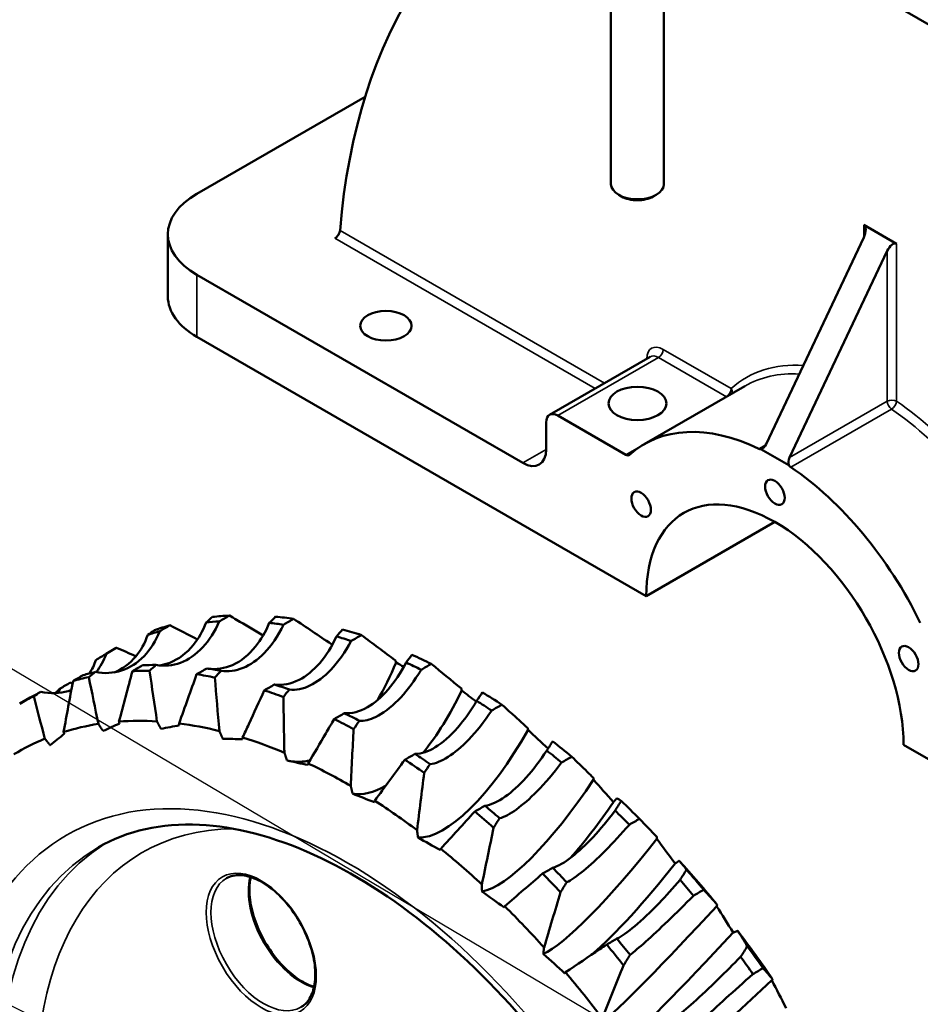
# Model space of a CAD drawing. Header units: millimetres. Extents: x 0 to 3360, y 0 to 2376.
# Tile 8 of 18: x 460 to 732, y 1046 to 1343. Entities that reach past the tile are written whole.
import ezdxf

# ---------------------------------------------------------------- set-up
doc = ezdxf.new("R2010")
doc.units = ezdxf.units.MM
doc.header["$LTSCALE"] = 8
for name, color, linetype, lineweight in [('Symbol (ISO)', 7, 'Continuous', 25), ('Visible (ISO)', 7, 'Continuous', 50), ('Visible Narrow (ISO)', 7, 'Continuous', 35)]:
    doc.layers.add(name, color=color, linetype=linetype, lineweight=lineweight)
doc.styles.add('Note Text (ISO)', font='tahoma.ttf')

# ---------------------------------------------------------------- blocks, each defined once
blk = doc.blocks.new('Balloon3')
at = {"layer": 'Symbol (ISO)'}
blk.add_line((99.857, 118.094), (26.291, 161.71), dxfattribs=at)
blk = doc.blocks.new('Balloon14')
at = {"layer": 'Symbol (ISO)'}
for p, q in [((26.291, 146.21), (15.791, 146.21)), ((66.767, 125.84), (26.291, 146.21)), ((66.992, 126.286), (66.543, 125.393)), ((69, 124.716), (66.992, 126.286)), ((66.767, 125.84), (69, 124.716)), ((66.543, 125.393), (69, 124.716))]:
    blk.add_line(p, q, dxfattribs=at)
at = {"layer": 'Symbol (ISO)', "flags": 128}
blk.add_lwpolyline([(66.543, 125.393), (69, 124.716), (66.992, 126.286), (66.543, 125.393)], dxfattribs=at)
at = {"layer": 'Symbol (ISO)'}
blk.add_solid([(66.543, 125.393), (69, 124.716), (66.992, 126.286), (66.543, 125.393)], dxfattribs=at)
at = {"layer": 'Symbol (ISO)', "insert": (21.041, 150.724), "char_height": 3.5, "attachment_point": 5, "style": 'Note Text (ISO)'}
blk.add_mtext('29', dxfattribs=at)

msp = doc.modelspace()

# ---------------------------------------------------------------- linework, layer by layer
at = {"layer": 'Visible (ISO)'}
for p, q in [((638.77, 1386.08), (638.77, 1293.67)), ((654.77, 1385.26), (654.77, 1293.67)), ((747.16, 1334.73), (656.95, 1386.81)), ((513.65, 1290.73), (564.47, 1320.07)), ((641.98, 1289.9), (641.11, 1290.4)), ((651.56, 1289.9), (652.43, 1290.4)), ((715.18, 1281.34), (725.08, 1275.62)), ((504.87, 1259.7), (504.87, 1278.48)), ((715.18, 1277.53), (685.67, 1215.07)), ((692.75, 1210.98), (722.25, 1273.45)), ((612.12, 1209.38), (513.65, 1266.23)), ((649.42, 1169.07), (513.65, 1247.45)), ((620.23, 1223.92), (650.63, 1241.47)), ((679.22, 1232.59), (648.81, 1215.03)), ((622.73, 1223.67), (643.25, 1211.82)), ((619.19, 1213.47), (619.19, 1221.63)), ((692.51, 1208.69), (684.11, 1213.55)), ((688.31, 1191.52), (649.42, 1169.07)), ((486.2, 1151.67), (489.27, 1153.45)), ((460.18, 1136.65), (463.25, 1138.43)), ((862.97, 1045.78), (727.2, 1124.16))]:
    msp.add_line(p, q, dxfattribs=at)
for centre, major_axis, ratio, start_param, end_param in [((750.33, 1147.55), (-137.35, 237.9), 0.57735, 6.144545, 6.97745), ((646.77, 1293.67), (8, 0), 0.57735, 3.141593, 6.283185), ((534.87, 1278.48), (-30, 0), 0.57735, 5.497787, 7.068583), ((646.77, 1292.67), (6.77, 0), 0.57735, 3.926909, 5.497869), ((713.77, 1278.35), (1.34, 3.03), 0.490466, 4.659021, 6.229817), ((723.67, 1272.63), (1.34, 3.03), 0.490466, 6.229817, 7.800614), ((534.87, 1259.7), (-30, 0), 0.57735, 0, 0.785398), ((622.73, 1219.59), (-2.5, 4.33), 0.57735, 5.497787, 7.068583), ((688.31, 1146.62), (-39.5, 68.42), 0.57735, 5.584315, 6.403298), ((684.26, 1215.88), (-0.92, -2.31), 0.652044, 0.463575, 1.476686), ((612.12, 1217.55), (5, -8.66), 0.57735, 5.497787, 7.068583), ((643.25, 1213.46), (1, -1.73), 0.57735, 5.497787, 6.403298), ((683.36, 1215.36), (1, -1.73), 0.57735, 5.584315, 6.055473), ((694.16, 1210.17), (-0.92, -2.31), 0.652044, 4.618278, 5.631389), ((693.26, 1209.65), (1, -1.73), 0.57735, 4.940101, 5.411259), ((688.31, 1146.62), (39.5, -68.42), 0.57735, 1.450684, 2.269667), ((688.31, 1146.62), (-27.5, 47.63), 0.57735, 3.926991, 7.068583), ((591.95, 968.51), (-105.75, 183.16), 0.57735, 5.996737, 6.027387), ((595.02, 970.28), (-105.75, 183.16), 0.57735, 5.996745, 6.036052), ((591.95, 968.51), (105.75, -183.16), 0.57735, 2.712345, 2.742995), ((595.02, 970.28), (-105.75, 183.16), 0.57735, 5.853945, 5.893252), ((591.95, 968.51), (-105.75, 183.16), 0.57735, 6.139536, 6.170187), ((595.02, 970.28), (-105.75, 183.16), 0.57735, 6.139545, 6.178852), ((595.02, 970.28), (105.75, -183.16), 0.57735, 2.569553, 2.60886), ((591.95, 968.51), (105.75, -183.16), 0.57735, 2.569545, 2.600196), ((595.02, 970.28), (-105.75, 183.16), 0.57735, 6.282344, 6.283185), ((591.95, 968.51), (-105.75, 183.16), 0.57735, 6.282336, 6.312987), ((552.67, 1169.37), (11.5, 49.99), 0.512829, 4.147919, 4.415238), ((672.18, 1141.88), (-164.85, 73.14), 0.215354, 1.030056, 1.047276), ((591.95, 968.51), (105.75, -183.16), 0.57735, 2.426745, 2.457396), ((595.02, 970.28), (105.75, -183.16), 0.57735, 2.426753, 2.46606), ((569, 955.26), (-105.75, 183.16), 0.57735, 6.110584, 6.141235), ((565.93, 953.49), (-105.75, 183.16), 0.57735, 5.95912, 5.998427), ((569, 955.26), (-105.75, 183.16), 0.57735, 5.967784, 5.998435), ((569, 955.26), (-105.75, 183.16), 0.57735, 5.824985, 5.855635), ((565.93, 953.49), (-105.75, 183.16), 0.57735, 6.10192, 6.141227), ((565.93, 953.49), (105.75, -183.16), 0.57735, 2.674728, 2.714035), ((569, 955.26), (-105.75, 183.16), 0.57735, 6.253384, 6.283185), ((591.95, 968.51), (-105.75, 183.16), 0.57735, 0.141951, 0.157765), ((565.93, 953.49), (105.75, -183.16), 0.57735, 2.531928, 2.571235), ((569, 955.26), (-105.75, 183.16), 0.57735, 5.682185, 5.712836), ((576.64, 1158.03), (17.69, 48.15), 0.438357, 4.0344, 4.506346), ((697.15, 1113.75), (-166.17, 100.62), 0.185605, 1.015526, 1.048312), ((595.02, 970.28), (105.75, -183.16), 0.57735, 2.283954, 2.323261), ((565.93, 953.49), (-105.75, 183.16), 0.57735, 6.244719, 6.284026), ((591.95, 968.51), (105.75, -183.16), 0.57735, 2.283946, 2.314596), ((559.26, 949.64), (-99.56, 172.45), 0.57735, 5.91999, 6.01123), ((565.93, 953.49), (105.75, -183.16), 0.57735, 2.389128, 2.428435), ((569, 955.26), (-105.75, 183.16), 0.57735, 5.539385, 5.570036), ((559.26, 949.64), (-99.56, 172.45), 0.57735, 6.06279, 6.15403), ((387.78, 1152.87), (-141.89, -18.73), 0.341947, 2.282135, 2.331395), ((402.37, 1171.56), (-152.8, 13.37), 0.297713, 2.31352, 2.36278), ((559.26, 949.64), (99.56, -172.45), 0.57735, 2.635598, 2.726838), ((600.67, 1142.69), (-22.99, -45.86), 0.352411, 0.155302, 1.440411), ((720.18, 1082.79), (-164.31, 126.09), 0.163275, 0.997081, 1.043886), ((559.26, 949.64), (-99.56, 172.45), 0.57735, 6.20559, 6.296829), ((376.68, 1130.04), (-127.14, -51.84), 0.371546, 2.224168, 2.273428), ((420.16, 1185.74), (-160.38, 44.01), 0.253229, 2.321704, 2.370963), ((559.26, 949.64), (99.56, -172.45), 0.57735, 2.492798, 2.584038), ((595.02, 970.28), (105.75, -183.16), 0.57735, 2.141154, 2.180461), ((591.95, 968.51), (105.75, -183.16), 0.57735, 2.141146, 2.171797), ((440.77, 1195.11), (-164.85, 73.14), 0.215354, 2.315165, 2.364425), ((552.67, 1169.37), (-11.5, -49.99), 0.512829, 0.017017, 0.249114), ((565.93, 953.49), (105.75, -183.16), 0.57735, 2.246329, 2.285636), ((569, 955.26), (-105.75, 183.16), 0.57735, 5.396586, 5.427236), ((559.26, 949.64), (99.56, -172.45), 0.57735, 2.349999, 2.441238), ((624.28, 1123.66), (-27.52, -43.3), 0.256742, 0.217343, 1.502452), ((740.79, 1049.61), (-159.26, 149.15), 0.147114, 0.976908, 1.026167), ((576.64, 1158.03), (-17.69, -48.15), 0.438357, 0.079644, 0.478686), ((463.8, 1199.49), (-166.17, 100.62), 0.185605, 2.300635, 2.349895), ((559.26, 949.64), (99.56, -172.45), 0.57735, 2.207199, 2.298439), ((595.02, 970.28), (105.75, -183.16), 0.57735, 1.998354, 2.037661), ((569, 955.26), (-105.75, 183.16), 0.57735, 5.253786, 5.284437), ((631.7, 1118.94), (27.52, 43.3), 0.256742, 4.152496, 4.594785), ((591.95, 968.51), (105.75, -183.16), 0.57735, 1.998346, 2.028997), ((565.93, 953.49), (105.75, -183.16), 0.57735, 2.103529, 2.142836), ((488.78, 1198.77), (-164.31, 126.09), 0.163275, 2.28219, 2.33145), ((646.98, 1101.33), (-31.41, -40.56), 0.153297, 0.267473, 1.552582), ((758.58, 1014.9), (-151.11, 169.34), 0.135978, 0.956088, 1.005347), ((559.26, 949.64), (99.56, -172.45), 0.57735, 2.064399, 2.155639), ((569, 955.26), (-105.75, 183.16), 0.57735, 5.110986, 5.141637), ((654.09, 1095.82), (31.41, 40.56), 0.153297, 3.802189, 4.644915), ((601.69, 974.13), (99.56, -172.45), 0.57735, 1.842752, 1.933991), ((595.02, 970.28), (105.75, -183.16), 0.57735, 1.855555, 1.894862), ((565.93, 953.49), (105.75, -183.16), 0.57735, 1.960729, 2.000036), ((591.95, 968.51), (105.75, -183.16), 0.57735, 1.855547, 1.886197), ((515.18, 1192.99), (-159.26, 149.15), 0.147114, 2.262017, 2.311276), ((559.26, 949.64), (99.56, -172.45), 0.57735, 1.9216, 2.012839), ((668.31, 1076.15), (-34.8, -37.7), 0.044181, 0.307069, 1.592178), ((773.17, 979.35), (-139.99, 186.27), 0.129009, 0.935098, 0.984358), ((569, 955.26), (-105.75, 183.16), 0.57735, 4.968187, 4.998837), ((674.99, 1069.98), (-34.8, -37.7), 0.044181, 0.257809, 1.542918), ((601.69, 974.13), (99.56, -172.45), 0.57735, 1.699952, 1.791192), ((565.93, 953.49), (105.75, -183.16), 0.57735, 1.81793, 1.857237), ((595.02, 970.28), (105.75, -183.16), 0.57735, 1.712755, 1.752062), ((542.49, 1182.25), (-151.11, 169.34), 0.135978, 2.241197, 2.290456), ((591.95, 968.51), (105.75, -183.16), 0.57735, 1.712747, 1.743398), ((559.26, 949.64), (99.56, -172.45), 0.57735, 1.7788, 1.87004), ((687.84, 1048.64), (-37.77, -34.71), 0.068384, 4.660978, 5.946087), ((784.27, 943.71), (-126.12, 199.58), 0.125658, 0.914103, 0.963363)]:
    msp.add_ellipse(centre, major_axis=major_axis, ratio=ratio, start_param=start_param, end_param=end_param, dxfattribs=at)
for centre, major_axis in [((570.76, 1250.82), (7.75, 0)), ((646.77, 1227.35), (8.75, 0)), ((688.31, 1200.51), (-2.09, 3.63)), ((647.89, 1196.9), (-2.09, 3.63)), ((728.73, 1150.23), (-2.09, 3.63))]:
    msp.add_ellipse(centre, major_axis=major_axis, ratio=0.57735, dxfattribs=at)
for points, knots in [([(556.89, 1279.65), (556.87, 1279.45), (556.82, 1279.22), (556.64, 1278.76), (556.52, 1278.52), (556.25, 1278.09), (556.08, 1277.88), (555.72, 1277.52), (555.53, 1277.37), (555.35, 1277.27)], [-0.3019355, -0.3019355, -0.3019355, -0.3019355, -0.2262871, -0.2262871, -0.1506386, -0.1506386, -0.0753193, -0.0753193, 0, 0, 0, 0]), ([(501.27, 1148.33), (503.77, 1147.87), (506.28, 1148.09), (511.1, 1149.9), (513.38, 1151.47), (517.37, 1155.76), (519.06, 1158.4), (520.39, 1161.46)], [-13.498058, -13.498058, -13.498058, -13.498058, -12.332696, -12.332696, -11.163024, -11.163024, -10.027266, -10.027266, -10.027266, -10.027266]), ([(516.4, 1161.16), (515.41, 1158.56), (514.11, 1156.26), (510.54, 1151.86), (508.14, 1150.04), (504.5, 1148.61), (503.49, 1148.33), (502.47, 1148.16)], [-3.471662, -3.471662, -3.471662, -3.471662, -2.487504, -2.487504, -1.226616, -1.226616, -0.766027, -0.766027, -0.766027, -0.766027]), ([(535.53, 1161.01), (534.41, 1158.3), (533, 1155.89), (529.32, 1151.31), (526.95, 1149.41), (522.01, 1147.24), (519.51, 1146.86), (517.01, 1147.2)], [-3.471619, -3.471619, -3.471619, -3.471619, -2.475634, -2.475634, -1.219342, -1.219342, -0.060837, -0.060837, -0.060837, -0.060837]), ([(520.39, 1161.46), (520.91, 1161.76), (521.42, 1162.06), (522.44, 1162.65), (522.95, 1162.94), (523.46, 1163.24)], [15.7949833, 15.7949833, 15.7949833, 15.7949833, 16.0117013, 16.0117013, 16.2260539, 16.2260539, 16.2260539, 16.2260539]), ([(523.46, 1163.24), (524.17, 1162.82), (524.88, 1162.4), (528.26, 1160.39), (530.95, 1158.8), (533.65, 1157.2)], [18.854739, 18.854739, 18.854739, 18.854739, 19.107851, 19.107851, 20.061586, 20.061586, 20.061586, 20.061586]), ([(539.8, 1160.47), (540.32, 1160.77), (540.84, 1161.07), (541.85, 1161.66), (542.36, 1161.95), (542.88, 1162.24)], [13.8180117, 13.8180117, 13.8180117, 13.8180117, 14.0347087, 14.0347087, 14.2489088, 14.2489088, 14.2489088, 14.2489088]), ([(482.99, 1146.19), (485.68, 1145.65), (488.35, 1145.8), (493.36, 1147.42), (495.67, 1148.89), (499.61, 1152.98), (501.23, 1155.54), (502.43, 1158.53)], [-13.497997, -13.497997, -13.497997, -13.497997, -12.334225, -12.334225, -11.167954, -11.167954, -10.027214, -10.027214, -10.027214, -10.027214]), ([(502.43, 1158.53), (502.95, 1158.83), (503.46, 1159.13), (504.48, 1159.71), (504.99, 1160.01), (505.5, 1160.3)], [19.0198319, 19.0198319, 19.0198319, 19.0198319, 19.2365629, 19.2365629, 19.4510793, 19.4510793, 19.4510793, 19.4510793]), ([(520.94, 1146.54), (523.12, 1146.2), (525.38, 1146.49), (529.82, 1148.31), (531.98, 1149.82), (536.19, 1154.15), (538.18, 1157.06), (539.8, 1160.47)], [-3.470022, -3.470022, -3.470022, -3.470022, -2.354491, -2.354491, -1.239522, -1.239522, -0.000016, -0.000016, -0.000016, -0.000016]), ([(498.8, 1157.39), (497.92, 1154.92), (496.7, 1152.73), (493.35, 1148.71), (491.12, 1147.07), (488.6, 1146.06)], [-3.471687, -3.471687, -3.471687, -3.471687, -2.494464, -2.494464, -1.321776, -1.321776, -1.321776, -1.321776]), ([(555.82, 1156.94), (554.39, 1153.85), (552.68, 1151.12), (548.83, 1146.65), (546.72, 1144.93), (542.06, 1142.56), (539.54, 1142.08), (537.09, 1142.4)], [-3.470022, -3.470022, -3.470022, -3.470022, -2.354429, -2.354429, -1.239369, -1.239369, -0.000016, -0.000016, -0.000016, -0.000016]), ([(541.58, 1140.85), (543.57, 1140.65), (545.68, 1141.07), (549.94, 1143.11), (552.08, 1144.71), (556.37, 1149.19), (558.47, 1152.15), (560.28, 1155.56)], [-3.470019, -3.470019, -3.470019, -3.470019, -2.353668, -2.353668, -1.237508, -1.237508, -0.000016, -0.000016, -0.000016, -0.000016]), ([(560.28, 1155.56), (560.8, 1155.87), (561.32, 1156.17), (562.33, 1156.76), (562.84, 1157.05), (563.36, 1157.34)], [12.9913755, 12.9913755, 12.9913755, 12.9913755, 13.2080592, 13.2080592, 13.4221764, 13.4221764, 13.4221764, 13.4221764]), ([(486.29, 1151.72), (486.81, 1152.02), (487.32, 1152.32), (488.34, 1152.91), (488.85, 1153.2), (489.36, 1153.5)], [23.5164731, 23.5164731, 23.5164731, 23.5164731, 23.7332044, 23.7332044, 23.9478643, 23.9478643, 23.9478643, 23.9478643]), ([(576.84, 1149.04), (575.24, 1145.93), (573.4, 1143.16), (569.43, 1138.56), (567.32, 1136.76), (562.81, 1134.18), (560.44, 1133.56), (558.21, 1133.73)], [-3.470019, -3.470019, -3.470019, -3.470019, -2.353532, -2.353532, -1.237174, -1.237174, -0.000016, -0.000016, -0.000016, -0.000016]), ([(497.22, 1148.2), (496.7, 1147.9), (496.18, 1147.6), (495.17, 1147.01), (494.66, 1146.72), (494.15, 1146.43)], [23.4389512, 23.4389512, 23.4389512, 23.4389512, 23.6556825, 23.6556825, 23.8703405, 23.8703405, 23.8703405, 23.8703405]), ([(516.62, 1147.25), (516.1, 1146.95), (515.59, 1146.65), (514.57, 1146.06), (514.06, 1145.77), (513.55, 1145.48)], [21.4979102, 21.4979102, 21.4979102, 21.4979102, 21.7146415, 21.7146415, 21.9292465, 21.9292465, 21.9292465, 21.9292465]), ([(562.78, 1131.39), (564.29, 1131.36), (565.93, 1131.76), (569.86, 1133.62), (572.17, 1135.35), (576.59, 1139.83), (578.66, 1142.48), (580.86, 1145.94), (581.13, 1146.4), (581.41, 1146.85)], [-11.764425, -11.764425, -11.764425, -11.764425, -10.82042, -10.82042, -9.600375, -9.600375, -8.460691, -8.460691, -8.2927, -8.2927, -8.2927, -8.2927]), ([(581.41, 1146.85), (581.92, 1147.16), (582.44, 1147.46), (583.45, 1148.05), (583.96, 1148.34), (584.48, 1148.63)], [13.393922, 13.393922, 13.393922, 13.393922, 13.6106125, 13.6106125, 13.8247718, 13.8247718, 13.8247718, 13.8247718]), ([(472.3, 1141.19), (472.82, 1141.49), (473.34, 1141.79), (474.35, 1142.38), (474.86, 1142.67), (475.37, 1142.97)], [24.4656771, 24.4656771, 24.4656771, 24.4656771, 24.6824084, 24.6824084, 24.8970903, 24.8970903, 24.8970903, 24.8970903]), ([(479.28, 1145.22), (478.76, 1144.92), (478.24, 1144.62), (477.23, 1144.03), (476.72, 1143.74), (476.2, 1143.45)], [24.4656771, 24.4656771, 24.4656771, 24.4656771, 24.6824084, 24.6824084, 24.8970903, 24.8970903, 24.8970903, 24.8970903]), ([(466.45, 1140.16), (469.35, 1139.59), (472.16, 1139.68), (475.08, 1140.5), (475.39, 1140.6), (475.7, 1140.71)], [-13.497963, -13.497963, -13.497963, -13.497963, -12.335127, -12.335127, -12.194378, -12.194378, -12.194378, -12.194378]), ([(534.02, 1140.62), (532.46, 1137.25), (530.89, 1133.84), (528.7, 1129.08), (528.08, 1127.73), (527.46, 1126.38)], [3.377865, 3.377865, 3.377865, 3.377865, 4.439896, 4.439896, 4.857009, 4.857009, 4.857009, 4.857009]), ([(537.09, 1142.4), (536.57, 1142.09), (536.06, 1141.79), (535.04, 1141.21), (534.53, 1140.91), (534.02, 1140.62)], [18.8561732, 18.8561732, 18.8561732, 18.8561732, 19.072904, 19.072904, 19.2874139, 19.2874139, 19.2874139, 19.2874139]), ([(540.09, 1121.78), (540.08, 1122.09), (540.07, 1122.4), (539.96, 1128.04), (539.86, 1133.36), (539.78, 1138.61)], [4.385013, 4.385013, 4.385013, 4.385013, 4.473916, 4.473916, 5.989986, 5.989986, 5.989986, 5.989986]), ([(598.17, 1137.46), (596.66, 1134.86), (595.02, 1132.47), (591.09, 1127.66), (588.78, 1125.48), (584.36, 1122.52), (582.29, 1121.68), (580.1, 1121.45), (579.82, 1121.44), (579.55, 1121.43)], [-11.764425, -11.764425, -11.764425, -11.764425, -10.82042, -10.82042, -9.600375, -9.600375, -8.460691, -8.460691, -8.2927, -8.2927, -8.2927, -8.2927]), ([(584.11, 1118.34), (585.71, 1118.5), (587.55, 1119.23), (591.52, 1121.76), (593.63, 1123.54), (598.15, 1128.22), (600.51, 1131.19), (602.74, 1134.51)], [-3.470019, -3.470019, -3.470019, -3.470019, -2.353532, -2.353532, -1.237174, -1.237174, -0.000016, -0.000016, -0.000016, -0.000016]), ([(602.74, 1134.51), (603.26, 1134.82), (603.78, 1135.12), (604.79, 1135.71), (605.3, 1136), (605.82, 1136.29)], [15.901879, 15.901879, 15.901879, 15.901879, 16.1185978, 16.1185978, 16.3329572, 16.3329572, 16.3329572, 16.3329572]), ([(605.82, 1136.29), (606.66, 1135.53), (607.51, 1134.76), (610.11, 1132.42), (611.88, 1130.83), (613.65, 1129.23)], [3.185323, 3.185323, 3.185323, 3.185323, 3.664159, 3.664159, 4.650568, 4.650568, 4.650568, 4.650568]), ([(555.13, 1131.96), (554.29, 1130.51), (553.44, 1129.06), (550.84, 1124.6), (549.07, 1121.58), (547.3, 1118.54)], [3.185323, 3.185323, 3.185323, 3.185323, 3.664159, 3.664159, 4.650568, 4.650568, 4.650568, 4.650568]), ([(558.21, 1133.73), (557.69, 1133.43), (557.18, 1133.12), (556.16, 1132.54), (555.65, 1132.25), (555.13, 1131.96)], [15.901879, 15.901879, 15.901879, 15.901879, 16.1185978, 16.1185978, 16.3329572, 16.3329572, 16.3329572, 16.3329572]), ([(619.37, 1122.44), (617.38, 1119.41), (615.28, 1116.65), (611.01, 1111.91), (608.87, 1109.95), (604.58, 1106.92), (602.48, 1105.98), (600.67, 1105.75)], [-3.470019, -3.470019, -3.470019, -3.470019, -2.353668, -2.353668, -1.237508, -1.237508, -0.000016, -0.000016, -0.000016, -0.000016]), ([(579.55, 1121.43), (579.03, 1121.13), (578.51, 1120.82), (577.5, 1120.24), (576.99, 1119.95), (576.47, 1119.66)], [13.393922, 13.393922, 13.393922, 13.393922, 13.6106125, 13.6106125, 13.8247718, 13.8247718, 13.8247718, 13.8247718]), ([(623.86, 1118.79), (624.38, 1119.1), (624.9, 1119.41), (625.91, 1119.99), (626.42, 1120.28), (626.94, 1120.57)], [18.8561732, 18.8561732, 18.8561732, 18.8561732, 19.072904, 19.072904, 19.2874139, 19.2874139, 19.2874139, 19.2874139]), ([(626.94, 1120.57), (628.49, 1119.05), (630.06, 1117.52), (632.25, 1115.37), (632.87, 1114.76), (633.49, 1114.15)], [3.377865, 3.377865, 3.377865, 3.377865, 4.439896, 4.439896, 4.857009, 4.857009, 4.857009, 4.857009]), ([(605.13, 1101.97), (606.56, 1102.35), (608.27, 1103.26), (612.12, 1106.04), (614.24, 1107.89), (618.89, 1112.63), (621.41, 1115.57), (623.86, 1118.79)], [-3.470022, -3.470022, -3.470022, -3.470022, -2.354429, -2.354429, -1.239369, -1.239369, -0.000016, -0.000016, -0.000016, -0.000016]), ([(600.67, 1105.75), (600.15, 1105.44), (599.64, 1105.14), (598.62, 1104.56), (598.11, 1104.27), (597.6, 1103.98)], [12.9913755, 12.9913755, 12.9913755, 12.9913755, 13.2080592, 13.2080592, 13.4221764, 13.4221764, 13.4221764, 13.4221764]), ([(640.01, 1104.29), (637.83, 1101.35), (635.57, 1098.64), (631.13, 1093.88), (628.98, 1091.87), (624.76, 1088.6), (622.77, 1087.47), (621.15, 1087.01)], [-3.470022, -3.470022, -3.470022, -3.470022, -2.354491, -2.354491, -1.239522, -1.239522, -0.000016, -0.000016, -0.000016, -0.000016]), ([(644.33, 1100.02), (644.85, 1100.32), (645.36, 1100.63), (646.38, 1101.21), (646.89, 1101.5), (647.4, 1101.79)], [21.4979102, 21.4979102, 21.4979102, 21.4979102, 21.7146415, 21.7146415, 21.9292465, 21.9292465, 21.9292465, 21.9292465]), ([(483.92, 1093.2), (492.58, 1098.2), (502.83, 1100.58), (525.09, 1099.49), (536.83, 1096.48), (560.69, 1085.61), (572.77, 1077.96), (596.32, 1058.65), (607.79, 1047), (628.94, 1020.84), (638.6, 1006.32), (655.06, 975.91), (661.86, 960.03), (671.87, 928.6), (675.1, 913.06), (677.75, 884.01), (677.18, 870.49), (672.51, 846.81), (668.41, 836.68), (658.22, 821.76), (652.51, 816.41), (645.92, 812.61)], [0.785398, 0.785398, 0.785398, 0.785398, 1.141331, 1.141331, 1.465667, 1.465667, 1.777646, 1.777646, 2.08997, 2.08997, 2.403674, 2.403674, 2.717785, 2.717785, 3.031144, 3.031144, 3.343028, 3.343028, 3.656332, 3.656332, 3.926991, 3.926991, 3.926991, 3.926991]), ([(625.42, 1082.62), (626.74, 1083.26), (628.44, 1084.43), (632.42, 1087.69), (634.68, 1089.76), (639.44, 1094.54), (641.89, 1097.19), (644.33, 1100.02)], [-13.498068, -13.498068, -13.498068, -13.498068, -12.332464, -12.332464, -11.162271, -11.162271, -10.027274, -10.027274, -10.027274, -10.027274]), ([(621.15, 1087.01), (620.63, 1086.7), (620.11, 1086.39), (619.1, 1085.81), (618.59, 1085.52), (618.07, 1085.23)], [13.8180117, 13.8180117, 13.8180117, 13.8180117, 14.0347087, 14.0347087, 14.2489088, 14.2489088, 14.2489088, 14.2489088]), ([(522.56, 1083.81), (523.76, 1084.5), (525.18, 1084.83), (528.26, 1084.7), (529.9, 1084.29), (533.22, 1082.79), (534.9, 1081.73), (538.18, 1079.06), (539.77, 1077.45), (542.71, 1073.82), (544.06, 1071.8), (546.35, 1067.58), (547.29, 1065.38), (548.69, 1061.01), (549.14, 1058.85), (549.51, 1054.81), (549.43, 1052.92), (548.78, 1049.62), (548.21, 1048.2), (546.78, 1046.12), (545.98, 1045.37), (545.06, 1044.84)], [0.785398, 0.785398, 0.785398, 0.785398, 1.137311, 1.137311, 1.461626, 1.461626, 1.774454, 1.774454, 2.087515, 2.087515, 2.401823, 2.401823, 2.716506, 2.716506, 3.030515, 3.030515, 3.3432, 3.3432, 3.657221, 3.657221, 3.926991, 3.926991, 3.926991, 3.926991]), ([(529.88, 1084.19), (529.76, 1083.61), (529.66, 1083.01), (529.42, 1080.6), (529.5, 1078.62), (530.17, 1074.44), (530.77, 1072.25), (532.44, 1067.89), (533.52, 1065.72), (536.03, 1061.62), (537.46, 1059.7), (540.55, 1056.31), (542.19, 1054.84), (545.51, 1052.5), (547.18, 1051.62), (548.86, 1051.05), (548.96, 1051.02), (549.05, 1050.99)], [6.063434, 6.063434, 6.063434, 6.063434, 6.174015, 6.174015, 6.486843, 6.486843, 6.799904, 6.799904, 7.114212, 7.114212, 7.428895, 7.428895, 7.742904, 7.742904, 8.055589, 8.055589, 8.073733, 8.073733, 8.073733, 8.073733]), ([(659.68, 1083.37), (657.56, 1080.88), (655.42, 1078.51), (650.7, 1073.6), (648.21, 1071.24), (643.84, 1067.58), (642, 1066.28), (640.56, 1065.58)], [-3.471625, -3.471625, -3.471625, -3.471625, -2.477387, -2.477387, -1.220419, -1.220419, -0.000016, -0.000016, -0.000016, -0.000016]), ([(644.56, 1060.67), (645.73, 1061.57), (647.34, 1062.94), (651.25, 1066.44), (653.53, 1068.57), (658.47, 1073.31), (661.08, 1075.88), (663.73, 1078.56)], [-13.498004, -13.498004, -13.498004, -13.498004, -12.334047, -12.334047, -11.167383, -11.167383, -10.02722, -10.02722, -10.02722, -10.02722]), ([(663.73, 1078.56), (664.25, 1078.87), (664.77, 1079.17), (665.78, 1079.76), (666.29, 1080.05), (666.81, 1080.33)], [23.4389512, 23.4389512, 23.4389512, 23.4389512, 23.6556825, 23.6556825, 23.8703405, 23.8703405, 23.8703405, 23.8703405]), ([(640.56, 1065.58), (640.05, 1065.27), (639.53, 1064.97), (638.52, 1064.38), (638.01, 1064.09), (637.49, 1063.8)], [15.7949833, 15.7949833, 15.7949833, 15.7949833, 16.0117013, 16.0117013, 16.2260539, 16.2260539, 16.2260539, 16.2260539]), ([(637.49, 1063.8), (636.78, 1063.33), (636.08, 1062.85), (631.95, 1060.06), (628.51, 1057.74), (625.05, 1055.4)], [18.854739, 18.854739, 18.854739, 18.854739, 19.107851, 19.107851, 20.325946, 20.325946, 20.325946, 20.325946]), ([(677.97, 1060.11), (675.69, 1057.79), (673.44, 1055.54), (668.51, 1050.73), (665.95, 1048.31), (661.59, 1044.38), (659.82, 1042.88), (658.53, 1041.91)], [-3.471666, -3.471666, -3.471666, -3.471666, -2.488825, -2.488825, -1.227422, -1.227422, -0.000016, -0.000016, -0.000016, -0.000016]), ([(681.67, 1054.86), (682.19, 1055.17), (682.71, 1055.48), (683.73, 1056.06), (684.23, 1056.35), (684.75, 1056.64)], [24.4656771, 24.4656771, 24.4656771, 24.4656771, 24.6824084, 24.6824084, 24.8970903, 24.8970903, 24.8970903, 24.8970903]), ([(662.15, 1036.58), (663.21, 1037.75), (664.74, 1039.31), (668.62, 1043.06), (670.94, 1045.23), (676.07, 1049.9), (678.83, 1052.36), (681.67, 1054.86)], [-13.497968, -13.497968, -13.497968, -13.497968, -12.334984, -12.334984, -11.170394, -11.170394, -10.027189, -10.027189, -10.027189, -10.027189])]:
    msp.add_open_spline(points, degree=3, knots=knots, dxfattribs=at)
for points in [[(518.35, 1162.82), (517.72, 1162.27), (517.07, 1161.72), (516.4, 1161.16)], [(537.41, 1162.91), (536.81, 1162.28), (536.18, 1161.65), (535.53, 1161.01)], [(542.88, 1162.24), (546.65, 1159.72), (550.46, 1157.17), (554.29, 1154.6)], [(500.86, 1158.81), (500.19, 1158.35), (499.51, 1157.87), (498.8, 1157.39)], [(505.5, 1160.3), (508.25, 1158.89), (511.01, 1157.47), (513.79, 1156.04)], [(557.64, 1159.07), (557.05, 1158.36), (556.45, 1157.65), (555.82, 1156.94)], [(563.36, 1157.34), (566.75, 1154.8), (570.19, 1152.24), (573.64, 1149.65)], [(489.36, 1153.5), (491.31, 1152.65), (493.26, 1151.8), (495.22, 1150.95)], [(483.09, 1149.77), (482.6, 1148.32), (481.96, 1146.97), (481.18, 1145.74)], [(483.19, 1146.15), (484.46, 1147.76), (485.5, 1149.63), (486.29, 1151.72)], [(578.63, 1151.4), (578.05, 1150.61), (577.46, 1149.82), (576.84, 1149.04)], [(480.98, 1144.66), (481.62, 1145.16), (482.29, 1145.67), (482.99, 1146.19)], [(494.15, 1146.43), (492.81, 1141.39), (491.46, 1136.31), (490.1, 1131.19)], [(499.36, 1146.56), (499.97, 1147.15), (500.61, 1147.74), (501.27, 1148.33)], [(501.57, 1131.26), (500.8, 1136.39), (500.06, 1141.51), (499.36, 1146.56)], [(519.09, 1144.53), (519.68, 1145.2), (520.3, 1145.87), (520.94, 1146.54)], [(584.48, 1148.63), (587.48, 1146.16), (590.51, 1143.66), (593.56, 1141.14)], [(476.2, 1143.45), (475.26, 1138.36), (474.31, 1133.22), (473.35, 1128.05)], [(475.37, 1142.97), (475.61, 1142.88), (475.84, 1142.8), (476.07, 1142.72)], [(483.87, 1130.48), (482.88, 1135.24), (481.91, 1139.98), (480.98, 1144.66)], [(513.55, 1145.48), (511.8, 1140.57), (510.04, 1135.62), (508.26, 1130.63)], [(520.43, 1128.34), (519.96, 1133.77), (519.51, 1139.19), (519.09, 1144.53)], [(464.32, 1138.86), (465.01, 1139.29), (465.72, 1139.72), (466.45, 1140.16)], [(471.76, 1139.86), (471.96, 1140.29), (472.14, 1140.74), (472.3, 1141.19)], [(539.78, 1138.61), (540.36, 1139.37), (540.96, 1140.12), (541.58, 1140.85)], [(599.95, 1140.04), (599.38, 1139.17), (598.79, 1138.3), (598.17, 1137.46)], [(467.72, 1126.02), (466.55, 1130.33), (465.42, 1134.63), (464.32, 1138.86)], [(561, 1128.92), (561.57, 1129.76), (562.17, 1130.58), (562.78, 1131.39)], [(560.14, 1111.72), (560.41, 1117.49), (560.7, 1123.24), (561, 1128.92)], [(621.17, 1125.22), (620.59, 1124.28), (619.99, 1123.35), (619.37, 1122.44)], [(576.47, 1119.66), (573.47, 1115.56), (570.44, 1111.42), (567.39, 1107.26)], [(582.33, 1115.67), (582.9, 1116.57), (583.49, 1117.47), (584.11, 1118.34)], [(580.16, 1098.35), (580.87, 1104.16), (581.6, 1109.95), (582.33, 1115.67)], [(641.86, 1107.24), (641.27, 1106.24), (640.65, 1105.25), (640.01, 1104.29)], [(640.52, 1107.99), (640.99, 1107.77), (641.44, 1107.51), (641.86, 1107.24)], [(597.6, 1103.98), (594.2, 1100.27), (590.76, 1096.53), (587.31, 1092.77)], [(603.32, 1099.11), (603.9, 1100.08), (604.5, 1101.04), (605.13, 1101.97)], [(647.4, 1101.79), (649.15, 1099.96), (650.92, 1098.1), (652.69, 1096.23)], [(599.77, 1081.96), (600.94, 1087.71), (602.13, 1093.45), (603.32, 1099.11)], [(659.39, 1089.13), (660.15, 1088.27), (660.89, 1087.38), (661.6, 1086.48)], [(661.6, 1086.48), (660.98, 1085.43), (660.34, 1084.39), (659.68, 1083.37)], [(618.07, 1085.23), (614.3, 1081.97), (610.49, 1078.68), (606.66, 1075.37)], [(623.54, 1079.58), (624.14, 1080.61), (624.77, 1081.63), (625.42, 1082.62)], [(618.55, 1062.88), (620.21, 1068.48), (621.88, 1074.07), (623.54, 1079.58)], [(666.81, 1080.33), (668.14, 1078.85), (669.49, 1077.34), (670.85, 1075.82)], [(677.08, 1067.92), (678.07, 1066.42), (679.04, 1064.88), (679.98, 1063.36)], [(679.98, 1063.36), (679.33, 1062.26), (678.66, 1061.17), (677.97, 1060.11)], [(642.6, 1057.49), (643.23, 1058.57), (643.88, 1059.63), (644.56, 1060.67)], [(636.12, 1041.49), (638.28, 1046.85), (640.45, 1052.21), (642.6, 1057.49)], [(684.75, 1056.64), (685.69, 1055.55), (686.64, 1054.46), (687.6, 1053.35)]]:
    msp.add_open_spline(points, degree=3, dxfattribs=at)
for points, weights in [([(554.29, 1154.6), (554.36, 1154.41), (554.44, 1154.22)], [1.48548906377, 1.48308558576, 1.48066618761]), ([(573.64, 1149.65), (573.73, 1149.37), (573.81, 1149.09)], [1.4463900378, 1.44286035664, 1.43929541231]), ([(593.56, 1141.14), (593.62, 1140.86), (593.68, 1140.59)], [1.54232511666, 1.53856132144, 1.53475992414]), ([(490.1, 1131.19), (490.17, 1130.91), (490.23, 1130.63)], [2.64770578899, 2.64124449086, 2.63471864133]), ([(502.78, 1129.01), (502.16, 1130.16), (501.57, 1131.26)], [1.29975094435, 1.3184700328, 1.3365980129]), ([(473.35, 1128.05), (473.45, 1127.77), (473.54, 1127.49)], [2.7617463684, 2.75500677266, 2.7481998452]), ([(485.26, 1128.35), (484.55, 1129.44), (483.87, 1130.48)], [1.66764672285, 1.69166426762, 1.71492339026]), ([(508.26, 1130.63), (508.3, 1130.36), (508.33, 1130.09)], [1.26421345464, 1.26529309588, 1.26633505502]), ([(521.44, 1126.02), (520.92, 1127.21), (520.43, 1128.34)], [1.09932829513, 1.11516088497, 1.13049351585]), ([(613.65, 1129.23), (613.68, 1128.96), (613.71, 1128.69)], [1.05149576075, 1.05259965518, 1.0536725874]), ([(469.26, 1124.04), (468.47, 1125.05), (467.72, 1126.02)], [2.21636009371, 2.24828024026, 2.2791924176]), ([(527.46, 1126.38), (527.46, 1126.13), (527.46, 1125.88)], [1.03118825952, 1.03269841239, 1.03417924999]), ([(540.87, 1119.45), (540.47, 1120.64), (540.09, 1121.78)], [1.05243101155, 1.06758818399, 1.08226672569]), ([(547.3, 1118.54), (547.28, 1118.31), (547.25, 1118.07)], [1.05149576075, 1.05259965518, 1.0536725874]), ([(633.49, 1114.15), (633.49, 1113.91), (633.49, 1113.65)], [1.03118825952, 1.03269841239, 1.03417924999]), ([(560.68, 1109.41), (560.4, 1110.59), (560.14, 1111.72)], [1.16750023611, 1.18431464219, 1.20059808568]), ([(567.39, 1107.26), (567.33, 1107.05), (567.27, 1106.84)], [1.54232511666, 1.53856132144, 1.53475992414]), ([(639.51, 1106.84), (640.03, 1107.43), (640.52, 1107.99)], [1.09932829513, 1.11516088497, 1.13049351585]), ([(580.46, 1096.13), (580.31, 1097.27), (580.16, 1098.35)], [1.49603824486, 1.51758427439, 1.53844992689]), ([(652.69, 1096.23), (652.66, 1096), (652.62, 1095.77)], [1.26421345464, 1.26529309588, 1.26633505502]), ([(587.31, 1092.77), (587.23, 1092.59), (587.14, 1092.41)], [1.4463900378, 1.44286035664, 1.43929541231]), ([(658.18, 1088.28), (658.8, 1088.71), (659.39, 1089.13)], [1.29975094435, 1.3184700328, 1.3365980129]), ([(599.81, 1079.86), (599.78, 1080.94), (599.77, 1081.96)], [1.88342380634, 1.91054898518, 1.93681760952]), ([(606.66, 1075.37), (606.55, 1075.22), (606.43, 1075.07)], [1.48548906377, 1.48186396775, 1.47820265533]), ([(670.85, 1075.82), (670.78, 1075.62), (670.72, 1075.42)], [2.64770578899, 2.64124449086, 2.63471864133]), ([(675.69, 1067.39), (676.4, 1067.66), (677.08, 1067.92)], [1.66764672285, 1.69166426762, 1.71492339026]), ([(618.33, 1060.94), (618.44, 1061.93), (618.55, 1062.88)], [2.23420561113, 2.26638276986, 2.29754384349]), ([(625.05, 1055.4), (624.91, 1055.29), (624.77, 1055.18)], [1.65258467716, 1.64855181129, 1.64447865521]), ([(687.6, 1053.35), (687.51, 1053.17), (687.41, 1053)], [2.7617463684, 2.75500677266, 2.7481998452])]:
    msp.add_rational_spline(points, weights, degree=2, dxfattribs=at)
at = {"layer": 'Visible Narrow (ISO)'}
for p, q in [((715.18, 1281.34), (715.18, 1277.53)), ((555.35, 1277.27), (633.99, 1231.87)), ((636.82, 1233.5), (556.89, 1279.65)), ((725.08, 1228.02), (725.08, 1275.62)), ((722.25, 1273.45), (722.25, 1228.02)), ((513.65, 1247.45), (513.65, 1266.23)), ((622.73, 1223.67), (653.13, 1241.23)), ((653.13, 1241.23), (673.65, 1229.38)), ((675.07, 1231.83), (654.55, 1243.68)), ((673.65, 1229.38), (643.25, 1211.82)), ((722.25, 1228.02), (692.75, 1210.98)), ((693.14, 1208.09), (723.54, 1225.65)), ((685.58, 1214.88), (683.48, 1213.67)), ((619.19, 1213.47), (612.12, 1209.38))]:
    msp.add_line(p, q, dxfattribs=at)
for centre, major_axis, ratio, start_param, end_param in [((654.55, 1237.96), (-3.5, 6.06), 0.57735, 5.497787, 7.058379), ((653.13, 1237.14), (-2.5, 4.33), 0.57735, 5.497787, 6.283185), ((653.13, 1242.86), (1, 1.73), 0.57735, 3.926991, 5.497787), ((720.13, 1164.99), (-40.5, 70.15), 0.57735, 5.915209, 6.403298), ((718.72, 1164.17), (-39.5, 68.42), 0.57735, 5.922961, 6.283185), ((673.65, 1231.01), (-1, -1.73), 0.57735, 0.785398, 2.356194), ((673.65, 1231.01), (1, -1.73), 0.57735, 5.497787, 5.499341), ((673.65, 1231.01), (-1.33, 1.49), 0.810614, 3.750269, 4.544527), ((723.67, 1227.2), (-2, 0), 0.57735, 3.926991, 5.497787), ((723.67, 1227.2), (1, -1.73), 0.57735, 3.926991, 5.411259), ((723.67, 1227.2), (1.12, 1.66), 0.525296, 3.966668, 5.537464), ((720.13, 1164.99), (-40.5, 70.15), 0.57735, 4.592277, 5.411259), ((718.72, 1164.17), (39.5, -68.42), 0.57735, 1.450684, 2.269667), ((574.11, 958.21), (77, -133.37), 0.57735, 2.826241, 6.598537), ((568.46, 954.94), (-81, 140.3), 0.57735, 0.022393, 3.119199), ((564.92, 952.9), (81, -140.3), 0.57735, 3.141593, 6.283185), ((533.81, 1064.32), (11.25, -19.49), 0.57735, 3.141593, 6.283185), ((545.12, 1070.85), (11.25, -19.49), 0.57735, 3.680421, 5.744357)]:
    msp.add_ellipse(centre, major_axis=major_axis, ratio=ratio, start_param=start_param, end_param=end_param, dxfattribs=at)
for centre, major_axis in [((559.26, 949.64), (85, -147.22)), ((533.1, 1063.91), (11.75, -20.35))]:
    msp.add_ellipse(centre, major_axis=major_axis, ratio=0.57735, dxfattribs=at)

# ---------------------------------------------------------------- block references
at = {"layer": 'Symbol (ISO)', "xscale": 8, "yscale": 8, "zscale": 8}
for name in ['Balloon3', 'Balloon14']:
    msp.add_blockref(name, (0, 0), dxfattribs=at)

doc.saveas('drawing.dxf')
